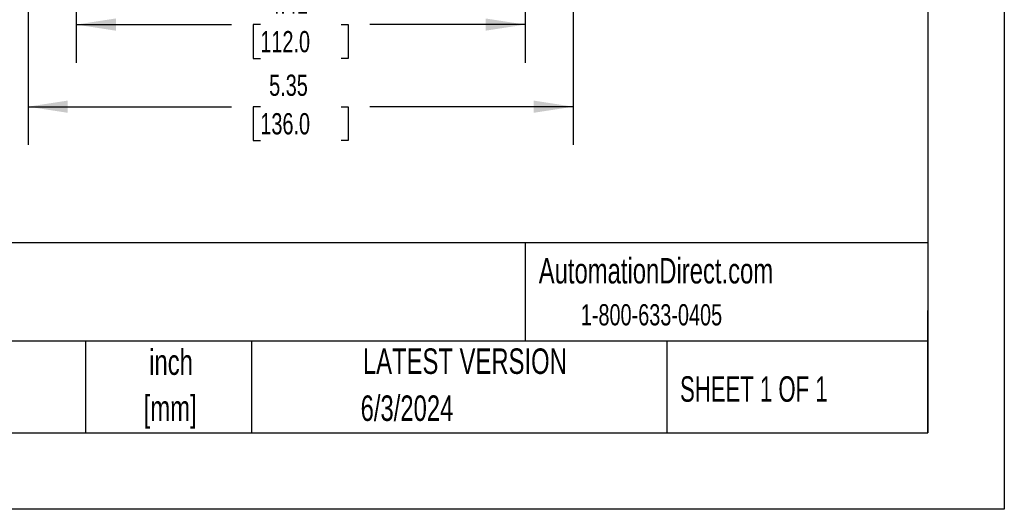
# Model space of a CAD drawing. Header units: inches. Extents: x 0 to 33, y 0 to 25.5.
# Tile 8 of 17: x 23.3 to 33, y 0 to 4.8. Entities that reach past the tile are written whole.
import ezdxf

# ---------------------------------------------------------------- set-up
doc = ezdxf.new("R2010")
doc.units = ezdxf.units.IN
doc.header["$LTSCALE"] = 3
doc.header["$MEASUREMENT"] = 0
doc.linetypes.add('CENTERX2', pattern=[0.8, 0.5, -0.1, 0.1, -0.1])
doc.layers.add('DIMENSIONS', color=140, linetype='Continuous', lineweight=25)
doc.layers.add('TEXT', color=140, linetype='Continuous', lineweight=25)
doc.styles.add('SLDTEXTSTYLE0', font='TXT', dxfattribs={"width": 0.7})
doc.styles.add('SLDTEXTSTYLE1', font='TXT', dxfattribs={"width": 0.65})
doc.dimstyles.new('SLDDIMSTYLE1', dxfattribs={"dimtxt": 0.208333, "dimasz": 0.39, "dimexe": 0, "dimexo": 0.0625, "dimgap": 0.052083, "dimtad": 0, "dimtih": 1, "dimtoh": 1, "dimrnd": 1e-09, "dimzin": 12, "dimdsep": 46, "dimtxsty": 'SLDTEXTSTYLE0', "dimsah": 1, "dimcen": 0.09, "dimadec": 0, "dimazin": 3, "dimtfac": 1, "dimtofl": 0, "dimtmove": 0, "dimatfit": 3, "dimfxl": 0, "dimfrac": 2, "dimtolj": 1, "dimtzin": 12, "dimarcsym": 0})

# ---------------------------------------------------------------- blocks, each defined once
blk = doc.blocks.new('SW_NOTE_0_2')
at = {"layer": 'TEXT', "color": 0, "linetype": 'CENTERX2', "lineweight": 18, "char_height": 0.25, "attachment_point": 2, "style": 'SLDTEXTSTYLE0'}
for s, insert in [('inch', (0.375, 0.3223)), ('[mm]', (0.3666, -0.1292))]:
    blk.add_mtext(s, dxfattribs=dict(at, insert=insert))
blk = doc.blocks.new('_D_17')
at = {"layer": 'DIMENSIONS'}
for p, q in [((23.4138, 5.7932), (23.4138, 5.5196)), ((28.7681, 5.7932), (28.7681, 3.5751)), ((23.4138, 5.3396), (23.4138, 3.5751)), ((23.4138, 3.9501), (25.4122, 3.9501)), ((25.6947, 3.9497), (25.6247, 3.9497)), ((25.6247, 3.9497), (25.6247, 3.6184)), ((26.4872, 3.9497), (26.5572, 3.9497)), ((26.5572, 3.9497), (26.5572, 3.6184)), ((28.7681, 3.9501), (26.7696, 3.9501)), ((25.6247, 3.6184), (25.6947, 3.6184)), ((26.5572, 3.6184), (26.4872, 3.6184))]:
    blk.add_line(p, q, dxfattribs=at)
for points in [[(23.4138, 3.9501), (23.8038, 3.8901), (23.8038, 4.0101)], [(28.7681, 3.9501), (28.3781, 4.0101), (28.3781, 3.8901)]]:
    blk.add_solid(points, dxfattribs=at)
at = {"layer": 'DIMENSIONS', "char_height": 0.20833, "attachment_point": 1, "style": 'SLDTEXTSTYLE0'}
for s, insert in [('5.35', (25.7813, 4.2649)), ('136.0', (25.6947, 3.8869))]:
    blk.add_mtext(s, dxfattribs=dict(at, insert=insert))
blk = doc.blocks.new('_D_18')
at = {"layer": 'DIMENSIONS'}
for p, q in [((23.8862, 5.0432), (23.8862, 4.3807)), ((28.2957, 5.0432), (28.2957, 4.3807)), ((23.8862, 4.7557), (25.4122, 4.7557)), ((25.6947, 4.7553), (25.6247, 4.7553)), ((25.6247, 4.7553), (25.6247, 4.424)), ((26.4872, 4.7553), (26.5572, 4.7553)), ((26.5572, 4.7553), (26.5572, 4.424)), ((28.2957, 4.7557), (26.7696, 4.7557)), ((25.6247, 4.424), (25.6947, 4.424)), ((26.5572, 4.424), (26.4872, 4.424))]:
    blk.add_line(p, q, dxfattribs=at)
for points in [[(23.8862, 4.7557), (24.2762, 4.6957), (24.2762, 4.8157)], [(28.2957, 4.7557), (27.9057, 4.8157), (27.9057, 4.6957)]]:
    blk.add_solid(points, dxfattribs=at)
at = {"layer": 'DIMENSIONS', "char_height": 0.20833, "attachment_point": 1, "style": 'SLDTEXTSTYLE0'}
for s, insert in [('4.41', (25.7813, 5.0705)), ('112.0', (25.6947, 4.6926))]:
    blk.add_mtext(s, dxfattribs=dict(at, insert=insert))

msp = doc.modelspace()

# ---------------------------------------------------------------- linework, layer by layer
at = {"color": 7, "linetype": 'Continuous'}
for p, q in [((33.0003, 25.5003), (33.0003, 0.0003)), ((33.0003, 0.0003), (0.0003, 0.0003))]:
    msp.add_line(p, q, dxfattribs=at)
at = {"layer": 'TEXT'}
for p, q in [((32.25, 24.75), (32.25, 0.75)), ((32.25, 2.6133), (0.75, 2.6133)), ((28.2963, 2.6133), (28.2963, 1.65)), ((32.25, 0.75), (32.25, 1.95)), ((32.25, 1.65), (0.75, 1.65)), ((23.9792, 1.65), (23.9792, 0.75)), ((25.6077, 1.65), (25.6077, 0.75)), ((29.6869, 1.65), (29.6869, 0.75)), ((0.75, 0.75), (32.25, 0.75))]:
    msp.add_line(p, q, dxfattribs=at)

# ---------------------------------------------------------------- block references
at = {"layer": 'TEXT', "linetype": 'CENTERX2', "lineweight": 18}
msp.add_blockref('SW_NOTE_0_2', (24.4428, 1.2469), dxfattribs=at)

# ---------------------------------------------------------------- texts
for s, insert, char_height, attachment_point, style in [('AutomationDirect.com', (28.4285, 2.4657), 0.25, 1, 'SLDTEXTSTYLE0'), ('1-800-633-0405', (28.8415, 2.0127), 0.208333, 1, 'SLDTEXTSTYLE0'), ('LATEST VERSION', (27.703, 1.5784), 0.25, 2, 'SLDTEXTSTYLE0'), ('SHEET 1 OF 1', (29.8159, 1.3053), 0.25, 1, 'SLDTEXTSTYLE1'), ('6/3/2024', (27.1346, 1.1173), 0.25, 2, 'SLDTEXTSTYLE0')]:
    msp.add_mtext(s, dxfattribs=dict(at, insert=insert, char_height=char_height, attachment_point=attachment_point, style=style))

# ---------------------------------------------------------------- dimensions: what is measured, and where the dimension line sits
at = {"layer": 'DIMENSIONS'}
for base, p1, p2, picture, middle in [((23.4138, 3.9501), (28.7681, 5.9432), (23.4138, 5.9432), '_D_17', (26.0909, 3.9501)), ((28.2957, 4.7557), (23.8862, 5.1932), (28.2957, 5.1932), '_D_18', (26.0909, 4.7557))]:
    dim = msp.add_linear_dim(base=base, p1=p1, p2=p2, dimstyle='SLDDIMSTYLE1', dxfattribs=at)
    dim.commit()
    dim.dimension.update_dxf_attribs({"geometry": picture, "text_midpoint": middle, "dimtype": 160})

doc.saveas('drawing.dxf')
